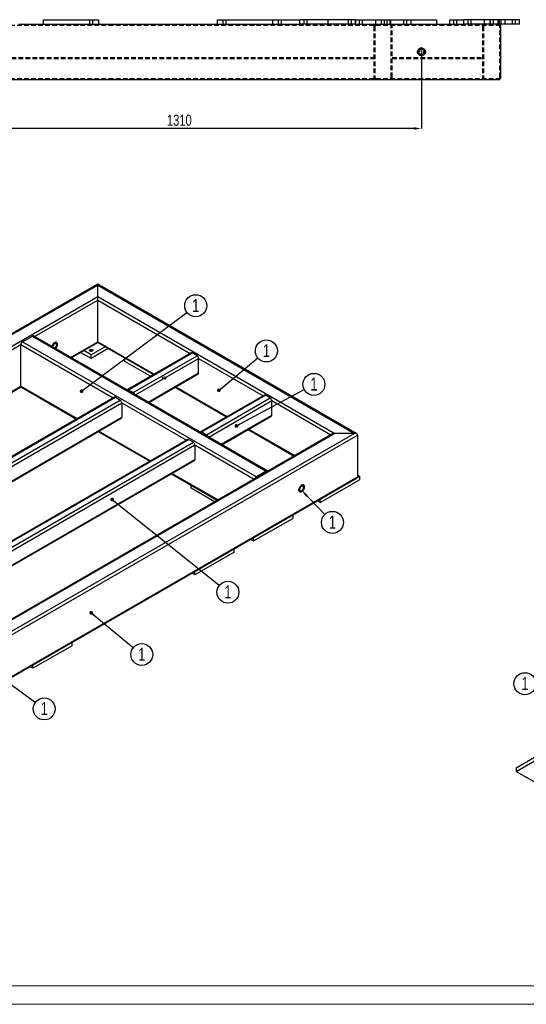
# Model space of a CAD drawing. Header units: millimetres. Extents: x 0 to 841, y 0 to 594.
# Tile 2 of 12: x 215 to 352, y 0 to 266. Entities that reach past the tile are written whole.
import ezdxf

# ---------------------------------------------------------------- set-up
doc = ezdxf.new("R2010")
doc.units = ezdxf.units.MM
doc.header["$PDSIZE"] = -1
doc.linetypes.add('CENTERX2', pattern=[20.32, 12.7, -2.54, 2.54, -2.54])
doc.linetypes.add('HIDDEN', pattern=[1.905, 1.27, -0.635])
for name, color, linetype in [('COTES', 1, 'Continuous'), ('NOTES', 6, 'Continuous'), ('TRAIT-MIXTES', 3, 'CENTERX2'), ('TRAIT-TIRET', 2, 'HIDDEN')]:
    doc.layers.add(name, color=color, linetype=linetype)
doc.layers.add('TRAIT-FORT', color=4, linetype='Continuous', lineweight=25)
doc.styles.add('SLDTEXTSTYLE0', font='TXT', dxfattribs={"width": 0.75})
doc.dimstyles.new('SLDDIMSTYLE0', dxfattribs={"dimtxt": 3, "dimasz": 2, "dimexe": 0, "dimexo": 0.0625, "dimgap": 0.75, "dimtad": 1, "dimdec": 0, "dimlfac": 10, "dimrnd": 1e-09, "dimzin": 12, "dimdsep": 46, "dimtxsty": 'SLDTEXTSTYLE0', "dimsah": 1, "dimcen": 0.09, "dimadec": 0, "dimazin": 3, "dimtfac": 1, "dimtdec": 0, "dimtofl": 0, "dimtmove": 0, "dimatfit": 3, "dimfxl": 1, "dimfrac": 2, "dimtolj": 1, "dimtzin": 12, "dimarcsym": 0})
doc.dimstyles.new('SLDDIMSTYLE2', dxfattribs={"dimtxt": 0.18, "dimasz": 1, "dimexe": 0, "dimexo": 0.0625, "dimgap": 0, "dimtad": 0, "dimtih": 1, "dimtoh": 1, "dimdec": 0, "dimrnd": 1e-09, "dimzin": 0, "dimdsep": 46, "dimtxsty": 'Standard', "dimblk1": 'DOT', "dimblk2": 'DOT', "dimsah": 1, "dimcen": 0.09, "dimadec": 0, "dimazin": 0, "dimtfac": 1, "dimtdec": 0, "dimtofl": 0, "dimtmove": 0, "dimatfit": 3, "dimldrblk": 'DOT', "dimfxl": 1, "dimfrac": 2, "dimtolj": 1, "dimtzin": 0, "dimarcsym": 0})
doc.dimstyles.new('SLDDIMSTYLE3', dxfattribs={"dimtxt": 0.18, "dimasz": 2, "dimexe": 0, "dimexo": 0.0625, "dimgap": 0, "dimtad": 0, "dimtih": 1, "dimtoh": 1, "dimdec": 0, "dimrnd": 1e-09, "dimzin": 0, "dimdsep": 46, "dimtxsty": 'Standard', "dimsah": 1, "dimcen": 0.09, "dimadec": 0, "dimazin": 0, "dimtfac": 2, "dimtdec": 0, "dimtofl": 0, "dimtmove": 0, "dimatfit": 3, "dimfxl": 1, "dimfrac": 2, "dimtolj": 1, "dimtzin": 0, "dimarcsym": 0})

# ---------------------------------------------------------------- blocks, each defined once
blk = doc.blocks.new('SW_NOTE_4')
at = {"layer": 'NOTES', "color": 0}
blk.add_circle((2.3, -1.9), 2.98, dxfattribs=at)
at = {"layer": 'NOTES', "color": 0, "insert": (2.31, -0.08), "char_height": 3.5, "attachment_point": 2, "style": 'SLDTEXTSTYLE0'}
blk.add_mtext('1', dxfattribs=at)
blk = doc.blocks.new('_Dot')
at = {"color": 0, "linetype": 'ByBlock', "lineweight": -2}
blk.add_line((-0.5, 0), (-1, 0), dxfattribs=at)
at = {"color": 0, "linetype": 'ByBlock', "const_width": 0.5}
blk.add_lwpolyline([(-0.25, 0, 1), (0.25, 0, 1)], format="xyb", close=True, dxfattribs=at)
blk = doc.blocks.new('SW_NOTE_7')
at = {"layer": 'NOTES', "color": 0}
blk.add_circle((2.3, 1.9), 2.98, dxfattribs=at)
at = {"layer": 'NOTES', "color": 0, "insert": (2.3, 3.72), "char_height": 3.5, "attachment_point": 2, "style": 'SLDTEXTSTYLE0'}
blk.add_mtext('1', dxfattribs=at)
blk = doc.blocks.new('SW_NOTE_8')
at = {"layer": 'NOTES', "color": 0}
blk.add_circle((2.39, 1.79), 2.98, dxfattribs=at)
at = {"layer": 'NOTES', "color": 0, "insert": (2.39, 3.61), "char_height": 3.5, "attachment_point": 2, "style": 'SLDTEXTSTYLE0'}
blk.add_mtext('1', dxfattribs=at)
blk = doc.blocks.new('SW_NOTE_9')
at = {"layer": 'NOTES', "color": 0}
blk.add_circle((2.4, -1.77), 2.98, dxfattribs=at)
at = {"layer": 'NOTES', "color": 0, "insert": (2.41, 0.05), "char_height": 3.5, "attachment_point": 2, "style": 'SLDTEXTSTYLE0'}
blk.add_mtext('1', dxfattribs=at)
blk = doc.blocks.new('SW_NOTE_12')
at = {"layer": 'NOTES', "color": 0}
blk.add_circle((2.33, -1.87), 2.98, dxfattribs=at)
at = {"layer": 'NOTES', "color": 0, "insert": (2.33, -0.05), "char_height": 3.5, "attachment_point": 2, "style": 'SLDTEXTSTYLE0'}
blk.add_mtext('1', dxfattribs=at)
blk = doc.blocks.new('SW_NOTE_13')
at = {"layer": 'NOTES', "color": 0}
blk.add_circle((2.63, 1.41), 2.98, dxfattribs=at)
at = {"layer": 'NOTES', "color": 0, "insert": (2.63, 3.23), "char_height": 3.5, "attachment_point": 2, "style": 'SLDTEXTSTYLE0'}
blk.add_mtext('1', dxfattribs=at)
blk = doc.blocks.new('SW_NOTE_14')
at = {"layer": 'NOTES', "color": 0}
blk.add_circle((2.07, -2.15), 2.98, dxfattribs=at)
at = {"layer": 'NOTES', "color": 0, "insert": (2.07, -0.33), "char_height": 3.5, "attachment_point": 2, "style": 'SLDTEXTSTYLE0'}
blk.add_mtext('1', dxfattribs=at)
blk = doc.blocks.new('SW_NOTE_26')
at = {"layer": 'NOTES', "color": 0}
blk.add_circle((-0.92, 2.84), 2.98, dxfattribs=at)
at = {"layer": 'NOTES', "color": 0, "insert": (-0.92, 4.66), "char_height": 3.5, "attachment_point": 2, "style": 'SLDTEXTSTYLE0'}
blk.add_mtext('1', dxfattribs=at)
blk = doc.blocks.new('_D_31')
at = {"layer": 'COTES', "color": 0, "lineweight": -2, "transparency": 16777216}
for p, q in [((192.57, 256.38), (192.57, 236.95)), ((323.57, 256.38), (323.57, 236.95)), ((321.57, 236.95), (194.57, 236.95))]:
    blk.add_line(p, q, dxfattribs=at)
at = {"layer": 'COTES', "color": 0, "transparency": 16777216}
for points in [[(194.57, 237.29), (194.57, 236.62), (192.57, 236.95)], [(321.57, 237.29), (321.57, 236.62), (323.57, 236.95)]]:
    blk.add_solid(points, dxfattribs=at)
at = {"layer": 'Defpoints', "color": 0, "transparency": 16777216}
for p in [(192.57, 256.44), (323.57, 256.44), (192.57, 236.95)]:
    blk.add_point(p, dxfattribs=at)
at = {"layer": 'COTES', "color": 0, "transparency": 16777216, "insert": (258.07, 240.7), "char_height": 3, "attachment_point": 2, "style": 'SLDTEXTSTYLE0'}
blk.add_mtext('\\A1;1310', dxfattribs=at)
blk = doc.blocks.new('SW_CENTERMARKSYMBOL_3')
at = {"layer": 'TRAIT-MIXTES', "color": 0}
for p, q in [((-0.4, 0), (-1.25, 0)), ((0, 0), (-0.2, 0)), ((0, 0.4), (0, 1.25)), ((0, 0), (0, 0.2)), ((0, 0), (0, -0.2)), ((0, 0), (0.2, 0)), ((0.4, 0), (1.25, 0)), ((0, -0.4), (0, -1.25))]:
    blk.add_line(p, q, dxfattribs=at)

msp = doc.modelspace()

# ---------------------------------------------------------------- linework, layer by layer
at = {"lineweight": 18}
for p, q in [((342.07, 266.39), (342.07, 265.19)), ((342.07, 265.19), (343.07, 265.19)), ((343.07, 266.39), (343.07, 265.19)), ((836, 5), (5, 5)), ((841, 0), (0, 0))]:
    msp.add_line(p, q, dxfattribs=at)
at = {"lineweight": 18, "flags": 128}
msp.add_lwpolyline([(253.6, 169.65), (253.49, 169.56), (253.45, 169.45), (253.49, 169.34), (253.6, 169.24), (253.76, 169.18), (253.95, 169.16), (254.14, 169.18), (254.31, 169.24), (254.41, 169.34), (254.45, 169.45), (254.41, 169.56), (254.31, 169.65), (254.14, 169.71), (253.95, 169.74), (253.76, 169.71), (253.6, 169.65)], dxfattribs=at)
at = {"layer": 'TRAIT-FORT', "lineweight": 25}
for p, q in [((350.07, 266.39), (335.07, 266.39)), ((350.07, 265.19), (350.07, 266.39)), ((214.57, 265.19), (268.3, 265.19)), ((221.25, 266.39), (236.25, 266.39)), ((221.25, 266.39), (221.25, 265.19)), ((236.25, 266.39), (236.25, 265.19)), ((268.3, 266.39), (268.3, 265.19)), ((268.3, 266.39), (283.3, 266.39)), ((268.3, 265.19), (283.3, 265.19)), ((283.3, 266.39), (290.7, 266.39)), ((283.3, 266.39), (283.3, 265.19)), ((283.3, 265.19), (290.7, 265.19)), ((290.7, 265.19), (290.7, 266.39)), ((305.7, 266.39), (290.7, 266.39)), ((305.7, 265.19), (290.7, 265.19)), ((305.7, 266.39), (305.7, 265.19)), ((305.7, 266.39), (311.17, 266.39)), ((305.7, 265.19), (312.67, 265.19)), ((311.17, 266.39), (311.17, 265.19)), ((311.17, 266.39), (312.67, 266.39)), ((312.67, 266.39), (312.67, 265.19)), ((312.67, 266.39), (327.67, 266.39)), ((312.67, 265.19), (327.67, 265.19)), ((327.67, 266.39), (327.67, 265.19)), ((327.67, 265.19), (335.07, 265.19)), ((331.17, 266.39), (331.17, 265.19)), ((331.17, 266.39), (335.07, 266.39)), ((335.07, 265.19), (335.07, 266.39)), ((350.07, 265.19), (335.07, 265.19)), ((345.07, 250.79), (345.07, 264.59)), ((54.17, 250.19), (344.47, 250.19)), ((235.99, 194.8), (30.12, 75.95)), ((30.72, 76.09), (235.99, 194.6)), ((306.1, 154.33), (235.99, 194.8)), ((235.99, 194.6), (235.99, 194.8)), ((235.99, 194.6), (235.99, 194.8)), ((235.99, 194.6), (305.5, 154.47)), ((235.99, 191.49), (235.99, 194.6)), ((36.09, 76.09), (235.99, 191.49)), ((218.91, 180.65), (235.99, 190.51)), ((235.99, 191.49), (300.13, 154.47)), ((235.99, 190.51), (235.99, 191.49)), ((235.99, 190.51), (235.99, 191.49)), ((235.99, 179.24), (235.99, 190.51)), ((235.99, 190.51), (260.99, 176.08)), ((143.38, 137.05), (215.2, 178.51)), ((215.2, 167.24), (215.2, 178.51)), ((215.2, 178.51), (240.2, 164.08)), ((215.63, 179.25), (218.31, 180.8)), ((215.63, 179.25), (278.91, 142.71)), ((218.31, 180.8), (281.6, 144.26)), ((281.9, 144.29), (218.61, 180.83)), ((228.67, 175.02), (235.99, 179.24)), ((228.85, 174.92), (235.99, 179.04)), ((235.99, 179.04), (235.99, 179.24)), ((235.99, 179.04), (235.99, 179.24)), ((235.99, 179.24), (251.23, 170.45)), ((235.99, 179.04), (251.05, 170.35)), ((234.22, 174.71), (231.36, 176.37)), ((234.22, 175.69), (232.21, 176.86)), ((238.01, 177.88), (234.22, 175.69)), ((238.86, 177.39), (234.22, 174.71)), ((261.29, 176.26), (244.04, 166.3)), ((244.34, 166.27), (261.59, 176.23)), ((262.86, 175.49), (261.59, 176.23)), ((234.22, 174.71), (234.22, 175.69)), ((243.35, 173.94), (243.35, 174.8)), ((250.31, 169.92), (243.35, 173.94)), ((245.61, 165.53), (262.86, 175.49)), ((246.21, 164.9), (263.29, 174.76)), ((263.29, 170.84), (263.29, 174.76)), ((263.29, 174.76), (280.79, 164.65)), ((249.6, 162.94), (263.29, 170.84)), ((249.78, 162.84), (263.16, 170.56)), ((153.14, 131.42), (215.2, 167.24)), ((153.32, 131.31), (215.24, 167.06)), ((215.2, 167.24), (230.44, 158.45)), ((215.33, 166.97), (230.26, 158.35)), ((244.3, 166), (244.34, 166.02)), ((244.34, 166.27), (245.61, 165.53)), ((245.61, 165.29), (244.34, 166.02)), ((256.92, 166.96), (270.85, 158.92)), ((257.1, 167.06), (271.03, 159.02)), ((240.5, 164.25), (168.5, 122.69)), ((168.8, 122.66), (240.8, 164.22)), ((170.07, 121.93), (242.07, 163.49)), ((170.67, 121.29), (242.5, 162.76)), ((240.8, 164.22), (242.07, 163.49)), ((242.5, 162.76), (242.5, 158.84)), ((242.5, 162.76), (260, 152.65)), ((281.09, 164.83), (263.83, 154.87)), ((264.13, 154.84), (281.39, 164.8)), ((265.41, 154.1), (282.66, 164.06)), ((266.01, 153.47), (283.08, 163.33)), ((282.66, 164.06), (281.39, 164.8)), ((283.08, 159.41), (283.08, 163.33)), ((283.08, 163.33), (299.1, 154.08)), ((174.07, 119.33), (242.5, 158.84)), ((174.24, 119.23), (242.37, 158.56)), ((269.4, 151.51), (283.08, 159.41)), ((269.58, 151.41), (282.96, 159.13)), ((236.13, 154.96), (250.06, 146.92)), ((236.31, 155.06), (250.24, 147.02)), ((264.1, 154.57), (264.13, 154.59)), ((264.13, 154.84), (265.41, 154.1)), ((265.41, 153.86), (264.13, 154.59)), ((276.72, 155.53), (289.17, 148.34)), ((276.9, 155.63), (289.34, 148.45)), ((305.5, 154.47), (100.23, 35.97)), ((300.13, 154.47), (100.23, 39.07)), ((299.53, 154.33), (100.23, 39.27)), ((306.35, 153.98), (100.23, 34.99)), ((260.3, 152.82), (188.3, 111.26)), ((188.6, 111.23), (260.6, 152.8)), ((189.87, 110.5), (261.87, 152.06)), ((260.6, 152.8), (261.87, 152.06)), ((305.5, 154.47), (300.13, 154.47)), ((306.35, 142.71), (306.35, 153.98)), ((190.47, 109.86), (262.3, 151.33)), ((262.3, 151.33), (262.3, 147.41)), ((262.3, 151.33), (278.31, 142.08)), ((193.87, 107.9), (262.3, 147.41)), ((194.04, 107.8), (262.17, 147.13)), ((281.6, 144.26), (278.91, 142.71)), ((281.6, 144.02), (278.91, 142.47)), ((281.6, 144.02), (281.64, 144)), ((306.35, 142.71), (100.23, 23.72)), ((100.23, 23.52), (306.1, 142.36)), ((255.93, 143.53), (268.38, 136.34)), ((256.11, 143.63), (268.55, 136.45)), ((296.17, 135.77), (306.77, 141.89)), ((306.33, 142.62), (306.77, 142.87)), ((306.35, 143.12), (306.77, 142.87)), ((306.77, 142.87), (306.77, 141.89)), ((261.23, 139.61), (261.23, 140.47)), ((267.63, 135.91), (261.23, 139.61)), ((296.17, 135.77), (295.42, 136.2)), ((296.17, 135.77), (296.17, 136.63)), ((278.13, 125.36), (288.74, 131.48)), ((288.74, 132.34), (288.74, 131.48)), ((278.13, 125.36), (277.39, 125.79)), ((278.13, 125.36), (278.13, 126.22)), ((272.9, 122.34), (272.9, 123.2)), ((272.9, 122.34), (262.3, 116.22)), ((262.3, 116.22), (261.55, 116.65)), ((262.3, 116.22), (262.3, 117.08)), ((229.05, 97.02), (218.44, 90.9)), ((229.05, 97.02), (229.05, 97.88)), ((218.44, 90.9), (217.7, 91.33)), ((218.44, 90.9), (218.44, 91.76)), ((349.21, 64.01), (359.81, 70.13)), ((349.21, 63.03), (359.81, 69.15)), ((349.21, 64.01), (349.21, 63.03)), ((349.21, 63.03), (354.16, 60.17))]:
    msp.add_line(p, q, dxfattribs=at)
at = {"layer": 'TRAIT-FORT', "lineweight": 25, "flags": 128}
for points in [[(224.51, 177.42), (224.59, 177.5), (224.71, 177.64), (224.82, 177.8), (224.92, 177.97), (224.99, 178.15), (225.04, 178.32), (225.06, 178.49), (225.06, 178.65), (225.04, 178.79), (224.99, 178.91), (224.92, 179), (224.82, 179.07), (224.71, 179.1), (224.59, 179.1), (224.46, 179.07), (224.32, 179)], [(224.32, 179), (224.46, 179.07), (224.59, 179.1), (224.71, 179.1), (224.82, 179.07), (224.92, 179), (224.99, 178.91), (225.04, 178.79), (225.06, 178.65), (225.06, 178.49), (225.04, 178.32), (224.99, 178.15), (224.92, 177.97), (224.82, 177.8), (224.71, 177.64), (224.59, 177.5), (224.51, 177.42)], [(224.32, 177.53), (224.38, 177.57), (224.49, 177.66), (224.6, 177.78), (224.69, 177.91), (224.76, 178.05), (224.82, 178.2), (224.85, 178.35), (224.85, 178.48), (224.83, 178.6), (224.79, 178.7), (224.73, 178.77), (224.64, 178.82), (224.55, 178.83), (224.44, 178.81), (224.32, 178.76), (224.32, 178.76)], [(233.91, 176.73), (233.83, 176.79), (233.78, 176.86), (233.77, 176.94), (233.8, 177.01), (233.86, 177.07), (233.95, 177.13), (234.07, 177.16), (234.19, 177.18), (234.32, 177.17), (234.44, 177.15), (234.54, 177.1), (234.62, 177.04), (234.66, 176.97), (234.67, 176.9), (234.65, 176.83), (234.58, 176.76), (234.49, 176.71), (234.38, 176.67), (234.26, 176.66), (234.13, 176.66), (234.01, 176.69), (233.91, 176.73)], [(291.14, 140.43), (291.01, 140.33), (290.88, 140.21), (290.75, 140.07), (290.64, 139.91), (290.55, 139.74), (290.48, 139.57), (290.43, 139.39), (290.41, 139.22), (290.41, 139.06), (290.43, 138.92), (290.48, 138.8), (290.55, 138.71), (290.64, 138.65), (290.75, 138.61), (290.88, 138.61), (291.01, 138.65), (291.14, 138.71), (291.28, 138.8), (291.41, 138.92), (291.54, 139.07), (291.65, 139.22), (291.74, 139.39), (291.81, 139.57), (291.86, 139.75), (291.88, 139.92), (291.88, 140.07), (291.86, 140.22), (291.81, 140.33), (291.74, 140.43), (291.65, 140.49), (291.54, 140.52), (291.41, 140.52), (291.28, 140.49), (291.14, 140.43)], [(291.15, 140.43), (291.28, 140.49), (291.41, 140.52), (291.54, 140.52), (291.65, 140.49), (291.74, 140.43), (291.81, 140.33), (291.86, 140.22), (291.88, 140.07), (291.88, 139.92), (291.86, 139.75), (291.81, 139.57), (291.74, 139.39), (291.65, 139.22), (291.54, 139.07), (291.41, 138.92), (291.28, 138.8), (291.15, 138.71), (291.01, 138.65), (290.88, 138.61), (290.75, 138.61), (290.65, 138.65), (290.55, 138.71), (290.48, 138.8), (290.43, 138.92), (290.41, 139.06), (290.41, 139.22), (290.43, 139.39), (290.48, 139.57), (290.55, 139.74), (290.65, 139.91), (290.75, 140.07), (290.88, 140.21), (291.01, 140.33), (291.15, 140.43)], [(291.14, 140.18), (291.03, 140.1), (290.92, 140), (290.82, 139.87), (290.74, 139.73), (290.68, 139.59), (290.63, 139.44), (290.62, 139.3), (290.62, 139.17), (290.65, 139.06), (290.71, 138.97), (290.78, 138.91), (290.87, 138.89), (290.98, 138.89), (291.09, 138.93), (291.2, 138.99), (291.31, 139.09), (291.42, 139.2), (291.51, 139.33), (291.58, 139.48), (291.64, 139.63), (291.67, 139.77), (291.67, 139.91), (291.66, 140.03), (291.61, 140.13), (291.55, 140.2), (291.47, 140.24), (291.37, 140.25), (291.26, 140.23), (291.14, 140.18)]]:
    msp.add_lwpolyline(points, dxfattribs=at)
at = {"layer": 'TRAIT-FORT', "lineweight": 25}
for radius in [1.05, 0.75]:
    msp.add_circle((323.57, 257.69), radius, dxfattribs=at)
for centre, radius, start, end in [((344.47, 264.59), 0.6, 0, 90), ((344.47, 250.79), 0.6, 270, 0), ((216.12, 178.47), 0.922, 122.6055, 177.3945), ((218.49, 180.55), 0.302, 65.6929, 125.6176), ((225.22, 177.62), 1.65, 122.9963, 168.5148), ((224.94, 177.79), 1.15, 122.4657, 177.5467), ((261.41, 175.98), 0.302, 54.3824, 114.3071), ((262.36, 174.71), 0.922, 2.6055, 57.3945), ((262.99, 170.8), 0.296, 305.0133, 6.2988), ((215.5, 167.21), 0.296, 173.7012, 234.9867), ((244.17, 166.07), 0.259, 50.2915, 148.5442), ((244.24, 165.88), 0.166, 55.8385, 98.9469), ((245.11, 164.75), 0.928, 16.971, 57.3038), ((245.39, 164.93), 0.414, 35.7589, 58.3392), ((240.62, 163.98), 0.302, 54.3824, 114.3071), ((241.58, 162.71), 0.922, 2.6055, 57.3945), ((281.21, 164.55), 0.302, 54.3824, 114.3071), ((282.16, 163.28), 0.922, 2.6055, 57.3945), ((242.21, 158.8), 0.288, 304.0564, 7.2558), ((282.79, 159.37), 0.296, 305.0133, 6.2988), ((263.97, 154.64), 0.259, 50.2915, 148.5442), ((264.04, 154.45), 0.166, 55.8385, 98.9469), ((260.42, 152.55), 0.302, 54.3824, 114.3071), ((261.37, 151.28), 0.922, 2.6055, 57.3945), ((264.91, 153.32), 0.928, 16.971, 57.3038), ((265.19, 153.5), 0.414, 35.7589, 58.3392), ((262.01, 147.37), 0.288, 304.0564, 7.2558), ((281.76, 144.06), 0.259, 31.4558, 129.7085), ((281.69, 143.88), 0.166, 81.0531, 124.1615), ((279.41, 141.93), 0.928, 122.6962, 163.029), ((279.13, 142.11), 0.414, 121.6608, 144.2411)]:
    msp.add_arc(centre, radius, start, end, dxfattribs=at)
for centre, start_param, end_param in [((300.13, 153.98), 1.570796, 2.356113), ((305.5, 153.98), 0, 1.570796), ((305.5, 142.71), 5.497706, 6.283185)]:
    msp.add_ellipse(centre, major_axis=(0.849, 0), ratio=0.577382, start_param=start_param, end_param=end_param, dxfattribs=at)
at = {"layer": 'TRAIT-TIRET'}
for p, q in [((54.17, 264.89), (344.47, 264.89)), ((233.8, 266.39), (233.8, 265.19)), ((234.7, 265.19), (234.7, 266.39)), ((269.85, 266.39), (269.85, 265.19)), ((270.75, 265.19), (270.75, 266.39)), ((283.27, 266.39), (283.27, 265.19)), ((284.82, 266.39), (284.82, 265.19)), ((285.72, 265.19), (285.72, 266.39)), ((291.75, 266.39), (291.75, 265.19)), ((292.65, 265.19), (292.65, 266.39)), ((298.27, 266.39), (298.27, 265.19)), ((303.75, 266.39), (303.75, 265.19)), ((304.65, 265.19), (304.65, 266.39)), ((305.67, 266.39), (305.67, 265.19)), ((306.72, 266.39), (306.72, 265.19)), ((307.62, 265.19), (307.62, 266.39)), ((310.67, 264.59), (310.67, 250.79)), ((310.97, 264.59), (310.97, 250.79)), ((312.72, 266.39), (312.72, 265.19)), ((313.62, 265.19), (313.62, 266.39)), ((314.22, 266.39), (314.22, 265.19)), ((315.12, 265.19), (315.12, 266.39)), ((315.17, 266.39), (315.17, 265.19)), ((315.37, 250.79), (315.37, 264.59)), ((315.67, 250.79), (315.67, 264.59)), ((318.72, 266.39), (318.72, 265.19)), ((319.62, 265.19), (319.62, 266.39)), ((320.67, 266.39), (320.67, 265.19)), ((332.22, 266.39), (332.22, 265.19)), ((333.12, 265.19), (333.12, 266.39)), ((336.12, 266.39), (336.12, 265.19)), ((337.02, 265.19), (337.02, 266.39)), ((340.07, 264.59), (340.07, 250.79)), ((340.37, 264.59), (340.37, 250.79)), ((340.57, 266.39), (340.57, 265.19)), ((342.12, 266.39), (342.12, 265.19)), ((343.02, 265.19), (343.02, 266.39)), ((344.22, 266.39), (344.22, 265.19)), ((344.57, 266.39), (344.57, 265.19)), ((344.77, 250.79), (344.77, 264.59)), ((345.12, 265.19), (345.12, 266.39)), ((346.17, 266.39), (346.17, 265.19)), ((348.12, 266.39), (348.12, 265.19)), ((349.02, 265.19), (349.02, 266.39)), ((208.85, 256.19), (310.67, 256.19)), ((208.85, 255.89), (310.67, 255.89)), ((315.67, 256.19), (340.07, 256.19)), ((315.67, 255.89), (340.07, 255.89)), ((54.17, 250.49), (344.47, 250.49)), ((310.67, 250.79), (310.67, 250.19)), ((315.67, 250.19), (315.67, 250.79)), ((340.07, 250.19), (340.07, 250.79))]:
    msp.add_line(p, q, dxfattribs=at)
for centre, radius, start, end in [((311.27, 264.59), 0.6, 90, 180), ((311.27, 264.59), 0.3, 90, 180), ((315.07, 264.59), 0.6, 0, 90), ((315.07, 264.59), 0.3, 0, 90), ((340.67, 264.59), 0.6, 90, 180), ((340.67, 264.59), 0.3, 90, 180), ((344.47, 264.59), 0.3, 0, 90), ((311.27, 250.79), 0.6, 180, 270), ((311.27, 250.79), 0.3, 180, 270), ((315.07, 250.79), 0.6, 270, 0), ((315.07, 250.79), 0.3, 270, 0), ((340.67, 250.79), 0.6, 180, 270), ((340.67, 250.79), 0.3, 180, 270), ((344.47, 250.79), 0.3, 270, 0)]:
    msp.add_arc(centre, radius, start, end, dxfattribs=at)

# ---------------------------------------------------------------- block references
at = {"layer": 'NOTES'}
for name, p in [('SW_NOTE_8', (260.13, 187.2)), ('SW_NOTE_7', (279.34, 174.88)), ('SW_NOTE_13', (291.84, 166.32)), ('SW_NOTE_14', (297.43, 132.52)), ('SW_NOTE_12', (268.87, 113.37)), ('SW_NOTE_4', (245.62, 96.54)), ('SW_NOTE_26', (352.49, 83.88)), ('SW_NOTE_9', (219.11, 81.7))]:
    msp.add_blockref(name, p, dxfattribs=at)
at = {"layer": 'TRAIT-MIXTES'}
msp.add_blockref('SW_CENTERMARKSYMBOL_3', (323.57, 257.69), dxfattribs=at)

# ---------------------------------------------------------------- dimensions: what is measured, and where the dimension line sits
at = {"layer": 'COTES'}
dim = msp.add_linear_dim(base=(192.57, 236.95), p1=(323.57, 256.44), p2=(192.57, 256.44), dimstyle='SLDDIMSTYLE0', dxfattribs=at)
dim.commit()
dim.dimension.update_dxf_attribs({"geometry": '_D_31', "text_midpoint": (258.07, 236.95), "dimtype": 160})

# ---------------------------------------------------------------- leaders
at = {"layer": 'NOTES'}
for points, dimstyle in [([(231.64, 165.88), (260.13, 187.2)], 'SLDDIMSTYLE2'), ([(268.76, 166.11), (279.34, 174.88)], 'SLDDIMSTYLE2'), ([(273.5, 156.48), (291.84, 166.32)], 'SLDDIMSTYLE2'), ([(291.2, 138.99), (297.43, 132.52)], 'SLDDIMSTYLE3'), ([(239.9, 136.59), (268.87, 113.37)], 'SLDDIMSTYLE2'), ([(234.25, 105.92), (245.62, 96.54)], 'SLDDIMSTYLE2'), ([(192.14, 101.56), (219.11, 81.7)], 'SLDDIMSTYLE2')]:
    msp.add_leader(points, dimstyle=dimstyle, dxfattribs=at)

doc.saveas('drawing.dxf')
